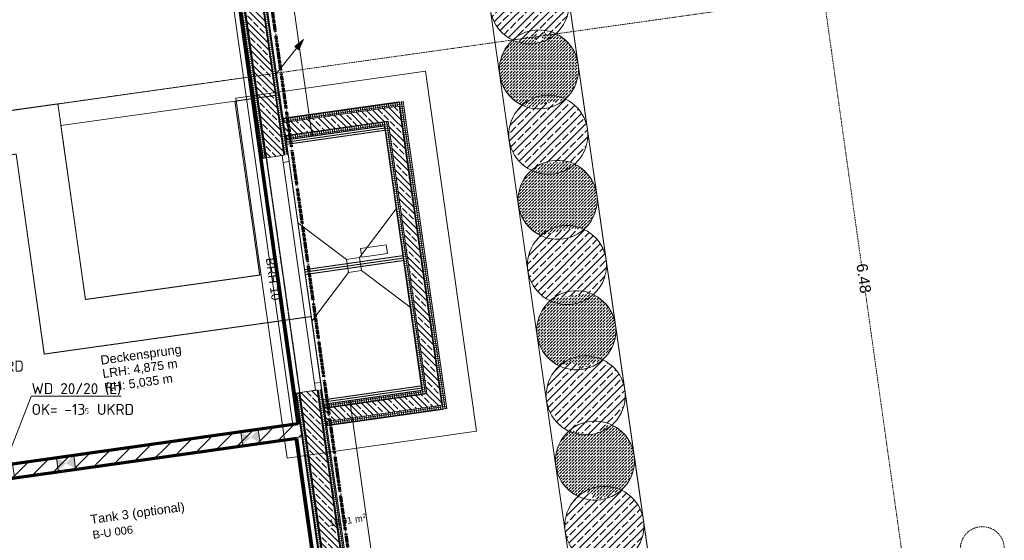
# Model space of a CAD drawing. Header units: millimetres. Extents: x 1523 to 73943, y -91729 to 10268.
# Tile 37 of 39: x 56822 to 68033, y -57042 to -51114. Entities that reach past the tile are written whole.
import ezdxf

# ---------------------------------------------------------------- set-up
doc = ezdxf.new("R2010")
doc.units = ezdxf.units.MM
for name, pattern in [('_Projekt 07 -  _  -  _  -  _  -', [7.5, 3.5, -2, 0, -2]), ('CAx_nichtHalbton', [20001.0584, 10000, -0.5292, 10000, -0.5292]), ('IMPORT-STRICHPUNKT _7_', [20, 10, -5, 0, -5]), ('IMPORT-VERDECKT _8_', [7.5, 5, -2.5]), ('Rasterlinie', [22.225, 12.7, -3.175, 3.175, -3.175])]:
    doc.linetypes.add(name, pattern=pattern)
for name, color, linetype, lineweight, true_color in [('10 A--Wand außen _ Verbau _Bohrpfahlwand_ _Aktuell_', 7, 'Continuous', 13, 0x656565), ('10 A--Wand außen _ Verbau _modelliert_ _aktuell_', 7, 'Continuous', 13, 0x656565), ('20 A--Bodenplatte', 7, 'Continuous', 13, 0x656565), ('30 A--Träger _ Dachkonstruktion', 7, 'IMPORT-VERDECKT _8_', 13, 0x656565), ('30 A--Träger _ Dachkonstruktion _Gitterrost_', 7, 'IMPORT-VERDECKT _8_', 13, 0x656565), ('65 V--Straßenbegrenzungslinie', 7, 'Continuous', 13, 0x656565), ('90 A--Achsraster _1_50_', 7, 'IMPORT-STRICHPUNKT _7_', 13, 0x656565), ('97 A--Etiketten _ Deckensprung', 7, 'Continuous', 13, 0x656565), ('Neubau_10 A--Wand außen _ Luft-_Lichtschacht', 7, 'Continuous', 13, 0x656565), ('Neubau_10 A--Wand außen _tragend_', 7, 'Continuous', 13, 0x656565), ('Neubau_10 A--Wand innen _ Ausbau', 7, 'Continuous', 13, 0x656565), ('Neubau_10 VSI--Wärmeschutz _veritkal_', 7, 'Continuous', 13, 0x656565), ('Neubau_20 A--Bodenplatte', 7, 'Continuous', 13, 0x656565), ('Neubau_20 A--Gründungsbelag', 7, 'Continuous', 13, 0x656565), ('Neubau_80 A--Raum', 7, 'Continuous', 13, 0x656565), ('Xref_706_5_--_ÜP_-1_000_16_Übersichtsplan UG_IFC 2025_01_13_dwg', 7, 'Continuous', 13, 0x767676), ('XX', 7, 'Continuous', 18, 0x804040)]:
    doc.layers.add(name, color=color, linetype=linetype, lineweight=lineweight, true_color=true_color)
for name, color, linetype, lineweight in [('A-____-NOTE-TEXT', 7, 'Continuous', 13), ('Ex_LE-Trasse', 7, 'Continuous', 18), ('M-EQPM-___-IDEN', 7, 'Continuous', 9), ('S-GRID-____-OTLN', 7, 'Continuous', 9)]:
    doc.layers.add(name, color=color, linetype=linetype, lineweight=lineweight)
doc.styles.add('Arial', font='arial.ttf', dxfattribs={"height": 75})
doc.styles.add('Arial_1', font='arial.ttf', dxfattribs={"height": 49.5})
doc.styles.add('Arial_2', font='arial.ttf', dxfattribs={"height": 125})
doc.styles.add('Arial_4', font='arial.ttf', dxfattribs={"height": 100})
doc.styles.add('Arial_B_1', font='txt', dxfattribs={"height": 103.174603})
doc.styles.add('Arial_B_2', font='txt', dxfattribs={"height": 90.277778})
doc.styles.add('ISOCPEUR', font='isocpeur.ttf', dxfattribs={"height": 125})
doc.styles.add('ISOCPEUR_3', font='isocpeur.ttf', dxfattribs={"height": 62.5})
pattern_1 = [(131.336, (0, 0), (37.542465, 33.02368), [37.5, -12.5]), (131.336, (-35.283, 2.26), (37.542465, 33.02368), [37.5, -12.5])]
pattern_2 = [(184.436, (0, 0), (-1.933637, 24.925109), []), (274.436, (0, 0), (24.925109, 1.933637), [])]
pattern_3 = [(221.336, (0, 0), (-99.07104, 112.6274), []), (221.336, (33.02, -37.54), (-99.07104, 112.6274), []), (221.336, (66.05, -75.08), (-99.07104, 112.6274), [75, -25])]
pattern_4 = [(274.436, (0, 0), (24.925109, 1.933637), []), (4.436, (0, 0), (-1.933637, 24.925109), [])]
pattern_5 = [(94.436, (0, 0), (24.925109, 1.933637), []), (184.436, (0, 0), (-1.933637, 24.925109), [])]
pattern_6 = [(131.336, (0, 0), (90.10192, 79.25683), []), (131.336, (-45.05, -39.63), (90.10192, 79.25683), [90, -30])]

# ---------------------------------------------------------------- blocks, each defined once
blk = doc.blocks.new('ELT_Leerrohr_Steigepfeil 1_50 - Anfang rauf-28785750-SuD_-1UG gesamt Plot  - Blatt 9')
at = {"layer": 'Ex_LE-Trasse'}
blk.add_circle((0, 0), 25.1, dxfattribs=at)
blk = doc.blocks.new('Xref_706_5_--_ÜP_-1_000_11_Übersichtsplan UG_IFC 2024_09_30_dwg__X193-41959763-SuD_-1UG gesamt Plot  - Blatt 9')
at = {"layer": 'Neubau_10 A--Wand innen _ Ausbau', "color": 9, "true_color": 0xcbcbcb}
blk.add_line((56420, 3096), (56411, 3108), dxfattribs=at)
blk = doc.blocks.new('Xref_706_5_--_ÜP_-1_000_11_Übersichtsplan UG_IFC 2024_09_30_dwg__X196-41959766-SuD_-1UG gesamt Plot  - Blatt 9')
at = {"layer": 'Neubau_10 A--Wand innen _ Ausbau', "color": 9, "true_color": 0xcbcbcb}
blk.add_line((56547, 3164), (56535, 3179), dxfattribs=at)
blk = doc.blocks.new('Xref_706_5_--_ÜP_-1_000_11_Übersichtsplan UG_IFC 2024_09_30_dwg__X197-41959767-SuD_-1UG gesamt Plot  - Blatt 9')
at = {"layer": 'Neubau_10 A--Wand innen _ Ausbau', "color": 9, "true_color": 0xcbcbcb}
blk.add_line((56559, 3148), (56547, 3164), dxfattribs=at)
blk = doc.blocks.new('Xref_706_5_--_ÜP_-1_000_11_Übersichtsplan UG_IFC 2024_09_30_dwg__X198-41959768-SuD_-1UG gesamt Plot  - Blatt 9')
at = {"layer": 'Neubau_10 A--Wand innen _ Ausbau', "color": 9, "true_color": 0xcbcbcb}
for p, q in [((56424, 3091), (56420, 3096)), ((56430, 2857), (56417, 2873)), ((56437, 2622), (56424, 2638)), ((56444, 2387), (56431, 2403)), ((56451, 2152), (56438, 2168)), ((56458, 1917), (56445, 1933)), ((56465, 1682), (56452, 1698)), ((56471, 1447), (56458, 1463)), ((56478, 1212), (56465, 1229)), ((56485, 977), (56472, 994)), ((56492, 743), (56479, 759)), ((56499, 508), (56486, 525)), ((56506, 273), (56493, 290)), ((56512, 39), (56500, 55)), ((56519, -196), (56506, -180)), ((56526, -431), (56513, -415)), ((56533, -666), (56520, -650)), ((56540, -901), (56527, -885)), ((56547, -1136), (56534, -1120))]:
    blk.add_line(p, q, dxfattribs=at)
blk = doc.blocks.new('Xref_706_5_--_ÜP_-1_000_11_Übersichtsplan UG_IFC 2024_09_30_dwg__X199-41959769-SuD_-1UG gesamt Plot  - Blatt 9')
at = {"layer": 'Neubau_10 A--Wand innen _ Ausbau', "color": 9, "true_color": 0xcbcbcb}
for p, q in [((56437, 3075), (56424, 3091)), ((56443, 2840), (56430, 2857)), ((56450, 2605), (56437, 2622)), ((56457, 2371), (56444, 2387)), ((56464, 2136), (56451, 2152)), ((56471, 1901), (56458, 1917)), ((56478, 1666), (56465, 1682)), ((56484, 1431), (56471, 1447)), ((56491, 1196), (56478, 1212)), ((56486, 976), (56485, 977)), ((56498, 962), (56487, 976)), ((56505, 727), (56492, 743)), ((56512, 492), (56499, 508)), ((56519, 257), (56506, 273)), ((56525, 22), (56512, 39)), ((56532, -213), (56519, -196)), ((56539, -447), (56526, -431)), ((56546, -682), (56533, -666)), ((56553, -917), (56540, -901)), ((56560, -1152), (56547, -1136))]:
    blk.add_line(p, q, dxfattribs=at)
blk = doc.blocks.new('Xref_706_5_--_ÜP_-1_000_11_Übersichtsplan UG_IFC 2024_09_30_dwg__X200-41959770-SuD_-1UG gesamt Plot  - Blatt 9')
at = {"layer": 'Neubau_10 A--Wand innen _ Ausbau', "color": 9, "true_color": 0xcbcbcb}
for p, q in [((56566, 2913), (56553, 2929)), ((56573, 2678), (56560, 2694)), ((56580, 2443), (56567, 2459)), ((56587, 2208), (56574, 2225)), ((56594, 1973), (56581, 1990)), ((56601, 1739), (56588, 1756)), ((56607, 1504), (56594, 1521)), ((56614, 1270), (56601, 1286)), ((56621, 1035), (56608, 1051)), ((56628, 800), (56615, 816)), ((56635, 565), (56622, 581)), ((56642, 330), (56629, 346)), ((56648, 95), (56635, 111)), ((56655, -140), (56642, -124)), ((56662, -375), (56649, -358)), ((56669, -610), (56656, -593)), ((56676, -844), (56663, -828)), ((56683, -1079), (56670, -1063))]:
    blk.add_line(p, q, dxfattribs=at)
blk = doc.blocks.new('Xref_706_5_--_ÜP_-1_000_11_Übersichtsplan UG_IFC 2024_09_30_dwg__X201-41959771-SuD_-1UG gesamt Plot  - Blatt 9')
at = {"layer": 'Neubau_10 A--Wand innen _ Ausbau', "color": 9, "true_color": 0xcbcbcb}
for p, q in [((56553, 2929), (56540, 2945)), ((56560, 2694), (56547, 2711)), ((56567, 2459), (56554, 2476)), ((56574, 2225), (56561, 2241)), ((56581, 1990), (56568, 2006)), ((56588, 1756), (56575, 1771)), ((56594, 1521), (56581, 1537)), ((56601, 1286), (56588, 1302)), ((56608, 1051), (56595, 1067)), ((56615, 816), (56602, 832)), ((56622, 581), (56609, 597)), ((56629, 346), (56616, 362)), ((56635, 111), (56622, 128)), ((56642, -124), (56629, -107)), ((56649, -358), (56636, -342)), ((56656, -593), (56643, -577)), ((56663, -828), (56650, -812)), ((56670, -1063), (56657, -1047))]:
    blk.add_line(p, q, dxfattribs=at)
blk = doc.blocks.new('Xref_706_5_--_ÜP_-1_000_11_Übersichtsplan UG_IFC 2024_09_30_dwg__X202-41959772-SuD_-1UG gesamt Plot  - Blatt 9')
at = {"layer": 'Neubau_10 A--Wand innen _ Ausbau', "color": 9, "true_color": 0xcbcbcb}
for p, q in [((56540, 2945), (56437, 3075)), ((56554, 2476), (56450, 2605)), ((56561, 2241), (56457, 2371)), ((56568, 2006), (56464, 2136)), ((56574, 1771), (56471, 1901)), ((56552, 1573), (56478, 1666)), ((56581, 1537), (56553, 1573)), ((56530, 1374), (56484, 1431)), ((56588, 1302), (56531, 1374)), ((56508, 1175), (56491, 1196)), ((56595, 1067), (56509, 1175)), ((56602, 832), (56498, 962)), ((56609, 597), (56505, 727)), ((56616, 362), (56512, 492)), ((56622, 128), (56519, 257)), ((56629, -107), (56525, 22)), ((56643, -577), (56539, -447)), ((56650, -812), (56546, -682)), ((56657, -1047), (56553, -917)), ((56614, -1220), (56560, -1152))]:
    blk.add_line(p, q, dxfattribs=at)
at = {"layer": 'Neubau_10 A--Wand innen _ Ausbau', "color": 9, "true_color": 0xcbcbcb, "flags": 128}
for points in [[(56547, 2711), (56486, 2787), (56443, 2840)], [(56636, -342), (56553, -239), (56532, -213)]]:
    blk.add_lwpolyline(points, dxfattribs=at)
blk = doc.blocks.new('Xref_706_5_--_ÜP_-1_000_11_Übersichtsplan UG_IFC 2024_09_30_dwg_1-Flügelfenster 27-41959604-SuD_-1UG gesamt Plot  - Blatt 9')
at = {"layer": 'Neubau_10 A--Wand außen _tragend_', "color": 9, "true_color": 0xcbcbcb}
for p, q in [((-1270, 0), (1270, 0)), ((1270, -70), (-1270, -70))]:
    blk.add_line(p, q, dxfattribs=at)
at = {"layer": 'Neubau_10 A--Wand außen _tragend_', "color": 9, "true_color": 0xcbcbcb, "flags": 128}
blk.add_lwpolyline([(1350, 230), (-1350, 230), (-1350, 180), (-1350, 0), (-1350, -20), (-1350, 0), (-1270, 0), (-1270, -70), (-1350, -70), (1350, -70), (1270, -70), (1270, 0), (1350, 0), (1350, -20), (1350, 0), (1350, 180)], close=True, dxfattribs=at)
blk = doc.blocks.new('Xref_706_5_--_ÜP_-1_000_11_Übersichtsplan UG_IFC 2024_09_30_dwg_Standard-Rastermarker_10-41960563-SuD_-1UG gesamt Plot  - Blatt 9')
at = {"layer": '90 A--Achsraster _1_50_', "color": 9, "true_color": 0xcbcbcb, "flags": 128}
blk.add_lwpolyline([(0, 0), (7172, 0), (14828, 0), (22000, 0)], dxfattribs=at)
blk = doc.blocks.new('Xref_706_5_--_ÜP_-1_000_11_Übersichtsplan UG_IFC 2024_09_30_dwg_Standard-Rastermarker_11-41960564-SuD_-1UG gesamt Plot  - Blatt 9')
at = {"layer": '90 A--Achsraster _1_50_', "color": 9, "true_color": 0xcbcbcb}
blk.add_circle((-250, 0), 250, dxfattribs=at)
blk = doc.blocks.new('Xref_706_5_--_ÜP_-1_000_11_Übersichtsplan UG_IFC 2024_09_30_dwg_Standard-Rastermarker_21-41960575-SuD_-1UG gesamt Plot  - Blatt 9')
at = {"layer": '90 A--Achsraster _1_50_', "color": 9, "true_color": 0xcbcbcb}
blk.add_line((0, 0), (40525, 0), dxfattribs=at)
blk = doc.blocks.new('Xref_706_5_--_ÜP_-1_000_11_Übersichtsplan UG_IFC 2024_09_30_dwg_Tank 3 _optional__B-U 006_42-41960492-SuD_-1UG gesamt Plot  - Blatt 9')
at = {"layer": 'Neubau_80 A--Raum', "attachment_point": 1, "rotation": 91.6681, "line_spacing_factor": 0.941778}
for s, insert, char_height, width, style in [('2', (57502, 1081), 49.5, 46.06, 'Arial_1'), (' m', (57519, 963), 75, 138.65, 'Arial'), ('10,01', (57527, 696), 75, 314.03, 'Arial')]:
    blk.add_mtext(s, dxfattribs=dict(at, insert=insert, char_height=char_height, width=width, style=style))
blk = doc.blocks.new('Xref_706_5_--_ÜP_-1_000_16_Übersichtsplan UG_IFC 2025_01_13_dwg-35469238-SuD_-1UG gesamt Plot  - Blatt 9')
at = {"layer": '10 A--Wand außen _ Verbau _modelliert_ _aktuell_', "true_color": 0xcbcbcb}
h = blk.add_hatch(dxfattribs=at)
h.set_pattern_fill('FP_3', color=9, style=0, pattern_type=2)
h.set_pattern_definition(pattern_1)
h.paths.add_polyline_path([(57284, 9117), (57195, 9390), (57196, 9391), (57194, 9395), (57188, 9400), (57188, 9401), (57144, 9450), (57087, 9497), (57022, 9533), (56952, 9559), (56879, 9572), (56805, 9573), (56731, 9562), (56660, 9539), (56594, 9505), (56535, 9461), (56484, 9407), (56441, 9342), (56446, 9336), (56455, 9319), (56439, 9290), (56514, 9204), (56529, 9107), (56528, 9034), (56469, 8872), (56481, 8855), (56480, 8848), (56524, 8798), (56582, 8752), (56646, 8715), (56716, 8690), (56789, 8677), (56864, 8675), (56937, 8686), (57008, 8709), (57074, 8743), (57133, 8788), (57184, 8842), (57228, 8907), (57223, 8911), (57227, 8917), (57216, 8930), (57218, 8935), (57207, 8948), (57209, 8954), (57182, 8976), (57224, 9092), (57266, 9109)])
h.paths.add_polyline_path([(57218, 8972), (57182, 8976), (57216, 8969)])
h = blk.add_hatch(dxfattribs=at)
h.set_pattern_fill('FP_9', color=9, style=0, pattern_type=2)
h.set_pattern_definition(pattern_6)
h.paths.add_polyline_path([(57182, 8976), (57218, 8972), (57216, 8969), (57193, 8974)])
h.paths.add_polyline_path([(57987, 9019), (57914, 9068), (57895, 9360), (57939, 9456), (57892, 9509), (57834, 9555), (57770, 9592), (57700, 9617), (57627, 9631), (57552, 9632), (57479, 9621), (57408, 9598), (57342, 9564), (57283, 9519), (57231, 9465), (57188, 9401), (57188, 9400), (57194, 9395), (57196, 9391), (57195, 9390), (57284, 9117), (57224, 9092), (57182, 8976), (57209, 8954), (57207, 8948), (57218, 8935), (57216, 8930), (57227, 8917), (57223, 8911), (57271, 8857), (57329, 8811), (57394, 8774), (57464, 8749), (57537, 8735), (57611, 8734), (57685, 8745), (57755, 8768), (57821, 8802), (57881, 8847), (57932, 8901), (57974, 8962), (57976, 8966), (57972, 8971), (57974, 8974), (57968, 8980), (57978, 9000)])
h = blk.add_hatch(dxfattribs=at)
h.set_pattern_fill('FP_3', color=9, style=0, pattern_type=2)
h.set_pattern_definition(pattern_1)
h.paths.add_polyline_path([(55788, 9036), (55709, 9187), (55717, 9207), (55691, 9268), (55693, 9278), (55692, 9279), (55693, 9282), (55675, 9306), (55621, 9357), (55560, 9399), (55492, 9430), (55420, 9449), (55346, 9457), (55272, 9452), (55200, 9435), (55131, 9406), (55068, 9366), (55013, 9317), (54966, 9259), (54946, 9224), (54948, 9222), (54941, 9211), (54943, 9208), (54933, 9198), (54934, 9196), (54930, 9195), (54958, 8767), (54990, 8752), (54984, 8732), (55002, 8708), (55056, 8657), (55118, 8615), (55185, 8584), (55257, 8564), (55331, 8557), (55405, 8562), (55478, 8579), (55546, 8607), (55609, 8647), (55665, 8696), (55711, 8754), (55731, 8790), (55729, 8792), (55730, 8793), (55727, 8795), (55710, 8822), (55731, 8880), (55698, 8925), (55785, 9033), (55761, 9028), (55763, 9028)])
h = blk.add_hatch(dxfattribs=at)
h.set_pattern_fill('FP_9', color=9, style=0, pattern_type=2)
h.set_pattern_definition(pattern_6)
h.paths.add_polyline_path([(56528, 9034), (56529, 9107), (56514, 9204), (56439, 9290), (56455, 9319), (56446, 9336), (56397, 9391), (56339, 9438), (56274, 9475), (56204, 9500), (56131, 9513), (56057, 9515), (55983, 9504), (55913, 9481), (55847, 9446), (55787, 9402), (55736, 9348), (55694, 9287), (55693, 9283), (55693, 9282), (55692, 9279), (55693, 9278), (55691, 9268), (55717, 9207), (55709, 9187), (55788, 9036), (55761, 9027), (55785, 9033), (55698, 8924), (55731, 8880), (55710, 8821), (55727, 8795), (55730, 8793), (55729, 8792), (55776, 8740), (55834, 8693), (55899, 8657), (55968, 8631), (56042, 8618), (56116, 8617), (56189, 8628), (56260, 8650), (56326, 8685), (56385, 8729), (56437, 8783), (56480, 8848), (56479, 8848), (56481, 8855), (56469, 8872), (56515, 8999)])
h = blk.add_hatch(dxfattribs=at)
h.set_pattern_fill('FP_3', color=9, style=0, pattern_type=2)
h.set_pattern_definition(pattern_1)
h.paths.add_polyline_path([(54237, 8673), (54234, 8675), (54178, 9054), (54197, 9158), (54196, 9159), (54198, 9166), (54154, 9215), (54096, 9262), (54031, 9298), (53961, 9324), (53888, 9337), (53814, 9338), (53740, 9327), (53670, 9305), (53604, 9270), (53544, 9226), (53493, 9172), (53450, 9107), (53455, 9101), (53457, 9097), (53462, 9080), (53449, 9069), (53446, 9049), (53420, 9043), (53415, 8751), (53473, 8695), (53458, 8668), (53484, 8619), (53489, 8615), (53489, 8613), (53533, 8564), (53591, 8517), (53656, 8480), (53725, 8455), (53798, 8442), (53873, 8440), (53946, 8451), (54017, 8474), (54083, 8509), (54142, 8553), (54194, 8607), (54237, 8672), (54237, 8672), (54237, 8673)])
h = blk.add_hatch(dxfattribs=at)
h.set_pattern_fill('FP_9', color=9, style=0, pattern_type=2)
h.set_pattern_definition(pattern_6)
h.paths.add_polyline_path([(54990, 8752), (54958, 8767), (54930, 9195), (54934, 9196), (54933, 9198), (54943, 9208), (54941, 9211), (54948, 9222), (54901, 9274), (54844, 9321), (54779, 9357), (54709, 9382), (54636, 9396), (54562, 9397), (54488, 9386), (54417, 9363), (54351, 9329), (54292, 9284), (54241, 9231), (54198, 9166), (54198, 9165), (54196, 9159), (54197, 9158), (54178, 9054), (54234, 8675), (54237, 8673), (54237, 8672), (54281, 8622), (54338, 8576), (54403, 8539), (54473, 8514), (54546, 8500), (54620, 8499), (54694, 8510), (54765, 8533), (54831, 8567), (54890, 8612), (54941, 8666), (54983, 8727), (54985, 8731), (54984, 8732), (54987, 8743)])
h = blk.add_hatch(dxfattribs=at)
h.set_pattern_fill('FP_3', color=9, style=0, pattern_type=2)
h.set_pattern_definition(pattern_1)
h.paths.add_polyline_path([(52771, 8619), (52708, 9037), (52710, 9039), (52708, 9042), (52702, 9048), (52702, 9049), (52658, 9098), (52600, 9144), (52536, 9181), (52464, 9207), (52393, 9220), (52318, 9221), (52245, 9210), (52174, 9187), (52108, 9153), (52049, 9108), (51998, 9054), (51956, 8993), (51952, 8985), (51969, 8967), (51957, 8945), (51967, 8930), (51953, 8912), (51969, 8894), (51905, 8854), (52037, 8818), (52038, 8816), (52032, 8755), (51898, 8780), (52016, 8592), (52009, 8525), (52005, 8523), (52006, 8521), (51991, 8499), (52038, 8446), (52095, 8400), (52160, 8363), (52230, 8338), (52303, 8324), (52377, 8323), (52451, 8334), (52522, 8357), (52588, 8391), (52647, 8436), (52698, 8490), (52741, 8554), (52736, 8560), (52734, 8564), (52747, 8583), (52726, 8600), (52771, 8619)])
h.paths.add_polyline_path([(52771, 8619), (52698, 8632), (52699, 8638), (52762, 8621)])
h = blk.add_hatch(dxfattribs=at)
h.set_pattern_fill('FP_9', color=9, style=0, pattern_type=2)
h.set_pattern_definition(pattern_6)
h.paths.add_polyline_path([(52771, 8619), (52699, 8638), (52698, 8632), (52762, 8620)])
h.paths.add_polyline_path([(53489, 8613), (53489, 8613), (53489, 8615), (53484, 8619), (53458, 8668), (53473, 8695), (53415, 8751), (53420, 9043), (53446, 9049), (53449, 9069), (53462, 9080), (53455, 9101), (53454, 9103), (53406, 9157), (53348, 9203), (53283, 9240), (53214, 9265), (53140, 9278), (53066, 9280), (52993, 9269), (52922, 9246), (52856, 9212), (52797, 9167), (52745, 9113), (52702, 9049), (52702, 9048), (52708, 9042), (52710, 9039), (52708, 9037), (52771, 8619), (52726, 8600), (52747, 8583), (52734, 8564), (52736, 8560), (52785, 8505), (52843, 8458), (52908, 8422), (52978, 8396), (53051, 8383), (53125, 8382), (53199, 8393), (53269, 8416), (53335, 8450), (53395, 8494), (53446, 8548), (53488, 8611)])
h = blk.add_hatch(dxfattribs=at)
h.set_pattern_fill('FP_9', color=9, style=0, pattern_type=2)
h.set_pattern_definition(pattern_6)
h.paths.add_polyline_path([(52038, 8816), (52037, 8818), (51905, 8854), (51969, 8894), (51953, 8912), (51967, 8930), (51957, 8945), (51969, 8967), (51952, 8985), (51954, 8989), (51936, 9012), (51883, 9064), (51821, 9105), (51754, 9136), (51682, 9156), (51608, 9163), (51534, 9158), (51461, 9141), (51393, 9113), (51330, 9073), (51274, 9024), (51228, 8966), (51207, 8929), (51209, 8927), (51207, 8924), (51210, 8921), (51191, 8901), (51190, 8898), (51202, 8876), (51179, 8847), (51302, 8684), (51228, 8483), (51247, 8446), (51244, 8441), (51264, 8414), (51318, 8363), (51379, 8321), (51447, 8290), (51519, 8271), (51593, 8263), (51667, 8268), (51739, 8285), (51808, 8314), (51871, 8354), (51927, 8404), (51973, 8461), (51993, 8496), (51991, 8499), (52006, 8521), (52005, 8523), (52009, 8525), (52016, 8592), (51898, 8780), (52032, 8755), (52034, 8776)])
at = {"layer": 'Neubau_10 A--Wand außen _ Luft-_Lichtschacht', "true_color": 0xcbcbcb}
h = blk.add_hatch(dxfattribs=at)
h.set_pattern_fill('FP_12', color=9, style=0, pattern_type=2)
h.set_pattern_definition(pattern_2)
h.paths.add_polyline_path([(56092, 7424), (56088, 7474), (52658, 7208), (52662, 7158), (56085, 7424)])
h = blk.add_hatch(dxfattribs=at)
h.set_pattern_fill('FP_4', color=9, style=0, pattern_type=2)
h.set_pattern_definition(pattern_3)
h.paths.add_polyline_path([(55954, 7263), (55942, 7413), (52812, 7170), (52824, 7020), (55933, 7261)])
h = blk.add_hatch(dxfattribs=at)
h.set_pattern_fill('FP_4', color=9, style=0, pattern_type=2)
h.set_pattern_definition(pattern_3)
h.paths.add_polyline_path([(56092, 7424), (55942, 7413), (55954, 7263), (56084, 7415)])
h = blk.add_hatch(dxfattribs=at)
h.set_pattern_fill('FP_4', color=9, style=0, pattern_type=2)
h.set_pattern_definition(pattern_3)
h.paths.add_polyline_path([(56104, 7275), (56092, 7424), (55954, 7263), (56082, 7273)])
h = blk.add_hatch(dxfattribs=at)
h.set_pattern_fill('FP_12', color=9, style=0, pattern_type=2)
h.set_pattern_definition(pattern_2)
h.paths.add_polyline_path([(56138, 7478), (56088, 7474), (56092, 7424), (56132, 7471)])
h = blk.add_hatch(dxfattribs=at)
h.set_pattern_fill('FP_12', color=9, style=0, pattern_type=2)
h.set_pattern_definition(pattern_2)
h.paths.add_polyline_path([(56142, 7428), (56138, 7478), (56092, 7424), (56135, 7427)])
h = blk.add_hatch(dxfattribs=at)
h.set_pattern_fill('FP_17', color=9, style=0, pattern_type=2)
h.set_pattern_definition(pattern_5)
h.paths.add_polyline_path([(56245, 6102), (56142, 7428), (56092, 7424), (56195, 6098)])
h = blk.add_hatch(dxfattribs=at)
h.set_pattern_fill('FP_12', color=9, style=0, pattern_type=2)
h.set_pattern_definition(pattern_2)
h.paths.add_polyline_path([(52662, 7158), (52658, 7208), (52609, 7204), (52656, 7164)])
h = blk.add_hatch(dxfattribs=at)
h.set_pattern_fill('FP_12', color=9, style=0, pattern_type=2)
h.set_pattern_definition(pattern_2)
h.paths.add_polyline_path([(52662, 7158), (52609, 7204), (52612, 7154), (52655, 7158)])
h = blk.add_hatch(dxfattribs=at)
h.set_pattern_fill('FP_12', color=9, style=0, pattern_type=2)
h.set_pattern_definition(pattern_2)
h.paths.add_polyline_path([(55908, 7209), (55904, 7259), (52873, 7024), (52877, 6974), (55901, 7209)])
h = blk.add_hatch(dxfattribs=at)
h.set_pattern_fill('FP_12', color=9, style=0, pattern_type=2)
h.set_pattern_definition(pattern_2)
h.paths.add_polyline_path([(55954, 7263), (55904, 7259), (55908, 7209), (55948, 7256)])
h = blk.add_hatch(dxfattribs=at)
h.set_pattern_fill('FP_12', color=9, style=0, pattern_type=2)
h.set_pattern_definition(pattern_2)
h.paths.add_polyline_path([(55958, 7213), (55954, 7263), (55908, 7209), (55951, 7213)])
h = blk.add_hatch(dxfattribs=at)
h.set_pattern_fill('FP_17', color=9, style=0, pattern_type=2)
h.set_pattern_definition(pattern_5)
h.paths.add_polyline_path([(56045, 6087), (55958, 7213), (55908, 7209), (55996, 6083)])
h = blk.add_hatch(dxfattribs=at)
h.set_pattern_fill('FP_4', color=9, style=0, pattern_type=2)
h.set_pattern_definition(pattern_3)
h.paths.add_polyline_path([(56195, 6098), (56104, 7275), (55954, 7263), (56045, 6087)])
h = blk.add_hatch(dxfattribs=at)
h.set_pattern_fill('FP_18', color=9, style=0, pattern_type=2)
h.set_pattern_definition(pattern_4)
h.paths.add_polyline_path([(52765, 5832), (52662, 7158), (52612, 7154), (52715, 5828)])
h = blk.add_hatch(dxfattribs=at)
h.set_pattern_fill('FP_4', color=9, style=0, pattern_type=2)
h.set_pattern_definition(pattern_3)
h.paths.add_polyline_path([(52824, 7020), (52812, 7170), (52662, 7158), (52815, 7028)])
h = blk.add_hatch(dxfattribs=at)
h.set_pattern_fill('FP_4', color=9, style=0, pattern_type=2)
h.set_pattern_definition(pattern_3)
h.paths.add_polyline_path([(52824, 7020), (52662, 7158), (52674, 7009), (52802, 7018)])
h = blk.add_hatch(dxfattribs=at)
h.set_pattern_fill('FP_4', color=9, style=0, pattern_type=2)
h.set_pattern_definition(pattern_3)
h.paths.add_polyline_path([(52915, 5844), (52824, 7020), (52674, 7009), (52765, 5832), (52899, 5842)])
h = blk.add_hatch(dxfattribs=at)
h.set_pattern_fill('FP_12', color=9, style=0, pattern_type=2)
h.set_pattern_definition(pattern_2)
h.paths.add_polyline_path([(52877, 6974), (52873, 7024), (52824, 7020), (52871, 6980)])
h = blk.add_hatch(dxfattribs=at)
h.set_pattern_fill('FP_12', color=9, style=0, pattern_type=2)
h.set_pattern_definition(pattern_2)
h.paths.add_polyline_path([(52877, 6974), (52824, 7020), (52827, 6970), (52870, 6974)])
h = blk.add_hatch(dxfattribs=at)
h.set_pattern_fill('FP_18', color=9, style=0, pattern_type=2)
h.set_pattern_definition(pattern_4)
h.paths.add_polyline_path([(52965, 5848), (52877, 6974), (52827, 6970), (52915, 5844)])
at = {"layer": 'Neubau_10 A--Wand außen _tragend_', "true_color": 0xcbcbcb}
h = blk.add_hatch(dxfattribs=at)
h.set_pattern_fill('FP_12', color=9, style=0, pattern_type=2)
h.set_pattern_definition(pattern_2)
h.paths.add_polyline_path([(58065, 6193), (58061, 6243), (55826, 6070), (55830, 6020), (58058, 6193)])
h = blk.add_hatch(dxfattribs=at)
h.set_pattern_fill('FP_4', color=9, style=0, pattern_type=2)
h.set_pattern_definition(pattern_3)
h.paths.add_polyline_path([(58081, 5994), (58065, 6193), (55830, 6020), (55845, 5820), (58052, 5992)])
h = blk.add_hatch(dxfattribs=at)
h.set_pattern_fill('FP_12', color=9, style=0, pattern_type=2)
h.set_pattern_definition(pattern_2)
h.paths.add_polyline_path([(58081, 5994), (55845, 5820), (55849, 5770), (58077, 5943)])
h.paths.add_polyline_path([(58085, 5944), (58081, 5994), (58077, 5943)])
h = blk.add_hatch(dxfattribs=at)
h.set_pattern_fill('FP_12', color=9, style=0, pattern_type=2)
h.set_pattern_definition(pattern_2)
h.paths.add_polyline_path([(53138, 5811), (53134, 5861), (52448, 5807), (52452, 5758), (53119, 5809)])
h = blk.add_hatch(dxfattribs=at)
h.set_pattern_fill('FP_12', color=9, style=0, pattern_type=2)
h.set_pattern_definition(pattern_2)
h.paths.add_polyline_path([(52452, 5758), (52448, 5807), (49215, 5557), (49212, 5506), (52445, 5757)])
h.paths.add_polyline_path([(49212, 5506), (49215, 5557), (49208, 5556), (49212, 5506)])
h = blk.add_hatch(dxfattribs=at)
h.set_pattern_fill('FP_4', color=9, style=0, pattern_type=2)
h.set_pattern_definition(pattern_3)
h.paths.add_polyline_path([(52468, 5558), (52452, 5758), (49212, 5506), (49227, 5307), (52439, 5556)])
h = blk.add_hatch(dxfattribs=at)
h.set_pattern_fill('FP_4', color=9, style=0, pattern_type=2)
h.set_pattern_definition(pattern_3)
h.paths.add_polyline_path([(53153, 5611), (53138, 5811), (52452, 5758), (52468, 5558), (53125, 5609)])
h = blk.add_hatch(dxfattribs=at)
h.set_pattern_fill('FP_12', color=9, style=0, pattern_type=2)
h.set_pattern_definition(pattern_2)
h.paths.add_polyline_path([(53157, 5562), (53153, 5611), (52468, 5558), (52471, 5508), (53150, 5561)])
h = blk.add_hatch(dxfattribs=at)
h.set_pattern_fill('FP_12', color=9, style=0, pattern_type=2)
h.set_pattern_definition(pattern_2)
h.paths.add_polyline_path([(52471, 5508), (52468, 5558), (49227, 5307), (49581, 5284), (52464, 5508)])
h.paths.add_polyline_path([(49581, 5284), (49227, 5307), (49231, 5257), (49581, 5284)])
at = {"layer": 'Neubau_10 A--Wand innen _ Ausbau', "true_color": 0xededed}
for points in [[(56386, 5331), (56236, 5319), (56318, 5225)], [(56401, 5131), (56318, 5225), (56251, 5120)], [(56546, 3217), (56396, 3205), (56479, 3111)], [(56561, 3017), (56479, 3111), (56411, 3006), (56533, 3015)]]:
    blk.add_hatch(color=7, dxfattribs=at).paths.add_polyline_path(points)
at = {"color": 7, "lineweight": 13, "true_color": 0xefefef, "flags": 128}
blk.add_lwpolyline([(54351, 6623), (54328, 6918), (54229, 6910), (54252, 6615)], close=True, dxfattribs=at)
at = {"layer": '10 A--Wand außen _ Verbau _Bohrpfahlwand_ _Aktuell_', "color": 9, "true_color": 0xcbcbcb, "flags": 128}
for points in [[(47891, 8872), (58399, 9697), (67540, 10417), (67610, 9519)], [(47833, 7965), (58469, 8800), (66713, 9449)]]:
    blk.add_lwpolyline(points, dxfattribs=at)
at = {"layer": '10 A--Wand außen _ Verbau _modelliert_ _aktuell_', "color": 9, "true_color": 0xcbcbcb}
for centre, start, end in [((56834, 9124), 89.0201, 179.0201), ((56834, 9124), 359.0201, 89.0201), ((57582, 9183), 89.0201, 179.0201), ((57582, 9183), 359.0201, 89.0201), ((55339, 9007), 89.0201, 179.0201), ((55339, 9007), 359.0201, 89.0201), ((56086, 9066), 89.0201, 179.0201), ((56086, 9066), 359.0201, 89.0201), ((53843, 8889), 89.0201, 179.0201), ((53843, 8889), 359.0201, 89.0201), ((54591, 8948), 89.0201, 179.0201), ((54591, 8948), 359.0201, 89.0201), ((52348, 8772), 89.0201, 179.0201), ((52348, 8772), 359.0201, 89.0201), ((53096, 8831), 89.0201, 179.0201), ((53096, 8831), 359.0201, 89.0201), ((51600, 8713), 359.0201, 89.0201), ((56834, 9124), 179.0201, 269.0201), ((56834, 9124), 269.0201, 359.0201), ((57582, 9183), 179.0201, 269.0201), ((57582, 9183), 269.0201, 359.0201), ((55339, 9007), 179.0201, 269.0201), ((55339, 9007), 269.0201, 359.0201), ((56086, 9066), 179.0201, 269.0201), ((56086, 9066), 269.0201, 359.0201), ((53843, 8889), 179.0201, 269.0201), ((53843, 8889), 269.0201, 359.0201), ((54591, 8948), 179.0201, 269.0201), ((54591, 8948), 269.0201, 359.0201), ((52348, 8772), 179.0201, 269.0201), ((52348, 8772), 269.0201, 359.0201), ((53096, 8831), 179.0201, 269.0201), ((53096, 8831), 269.0201, 359.0201), ((51600, 8713), 269.0201, 359.0201)]:
    blk.add_arc(centre, 450, start, end, dxfattribs=at)
at = {"layer": '20 A--Bodenplatte', "color": 9, "true_color": 0xcbcbcb, "flags": 128}
for points in [[(52455, 5306), (56583, 5627), (56414, 7800), (52286, 7480)], [(52965, 5848), (55996, 6083), (55908, 7209), (52877, 6974)]]:
    blk.add_lwpolyline(points, close=True, dxfattribs=at)
at = {"layer": '30 A--Träger _ Dachkonstruktion', "color": 9, "true_color": 0xcbcbcb, "flags": 128}
blk.add_lwpolyline([(52584, 706), (53083, 743), (52929, 2770), (55222, 2944), (54990, 6005), (52447, 5807), (52487, 5294), (54481, 5449), (54632, 3451), (52389, 3281), (53114, -6274)], dxfattribs=at)
at = {"layer": '30 A--Träger _ Dachkonstruktion _Gitterrost_', "color": 9, "true_color": 0xcbcbcb}
for p, q in [((55971, 6081), (55883, 7207)), ((54393, 7092), (54480, 5965)), ((52902, 6976), (52990, 5849))]:
    blk.add_line(p, q, dxfattribs=at)
at = {"layer": '30 A--Träger _ Dachkonstruktion _Gitterrost_', "color": 9, "true_color": 0xcbcbcb, "flags": 128}
for points in [[(55858, 7205), (55946, 6079), (55996, 6083), (55908, 7209)], [(54508, 5967), (54420, 7094), (54365, 7090), (54453, 5963)], [(53015, 5851), (52927, 6978), (52877, 6974), (52965, 5848)]]:
    blk.add_lwpolyline(points, close=True, dxfattribs=at)
at = {"layer": '65 V--Straßenbegrenzungslinie', "color": 9, "true_color": 0xcbcbcb, "flags": 128}
blk.add_lwpolyline([(81976, -37884), (82958, -18791), (83395, -11776), (84049, -1357), (84640, 8328), (83058, 8431), (83302, 11648), (81094, 11478), (47891, 8872)], dxfattribs=at)
at = {"layer": '90 A--Achsraster _1_50_', "color": 161, "true_color": 0xaaaaff}
for p, q in [((58161, 12549), (55121, 12319)), ((51747, 12063), (54797, 12294))]:
    blk.add_line(p, q, dxfattribs=at)
at = {"layer": '97 A--Etiketten _ Deckensprung', "color": 9, "true_color": 0xcbcbcb}
blk.add_line((52222, 5489), (53133, -6524), dxfattribs=at)
at = {"layer": '97 A--Etiketten _ Deckensprung', "color": 9, "true_color": 0xcbcbcb, "flags": 128}
blk.add_lwpolyline([(55014, 5706), (55222, 2944), (52929, 2771), (53064, 993)], dxfattribs=at)
blk.add_lwpolyline([(54633, 3451), (54481, 5449), (52487, 5294), (52638, 3300)], close=True, dxfattribs=at)
at = {"layer": 'Neubau_10 A--Wand außen _ Luft-_Lichtschacht', "color": 9, "true_color": 0xcbcbcb}
for p, q in [((56138, 7478), (52609, 7204)), ((56245, 6102), (56142, 7428)), ((52612, 7154), (52715, 5828))]:
    blk.add_line(p, q, dxfattribs=at)
at = {"layer": 'Neubau_10 A--Wand außen _ Luft-_Lichtschacht', "color": 9, "true_color": 0xcbcbcb, "flags": 128}
blk.add_lwpolyline([(52877, 6974), (55908, 7209), (55996, 6083), (56045, 6087), (56195, 6098), (56092, 7424), (52662, 7158), (52765, 5832), (52915, 5844), (52965, 5848)], close=True, dxfattribs=at)
blk.add_lwpolyline([(56045, 6087), (55954, 7263), (52824, 7020), (52915, 5844)], dxfattribs=at)
at = {"layer": 'Neubau_10 A--Wand außen _tragend_', "color": 9, "true_color": 0xcbcbcb, "flags": 128}
for points in [[(59446, 6551), (59462, 6352), (58061, 6243), (55826, 6070)], [(63424, 6609), (58065, 6193), (55830, 6020), (55849, 5770), (56200, 5798)], [(59027, 6067), (58081, 5994), (55845, 5820)], [(58778, 6048), (58782, 5998), (58085, 5944), (56349, 5809)], [(53134, 5861), (52448, 5807), (49208, 5556), (47671, 5437)], [(53157, 5562), (53138, 5811), (52452, 5758), (47668, 5386)], [(53153, 5611), (52468, 5558), (47655, 5185)], [(47651, 5134), (49231, 5257), (52471, 5508), (53157, 5562)]]:
    blk.add_lwpolyline(points, dxfattribs=at)
at = {"layer": 'Neubau_10 A--Wand innen _ Ausbau', "color": 9, "true_color": 0xcbcbcb}
blk.add_line((56206, 5718), (56236, 5319), dxfattribs=at)
at = {"layer": 'Neubau_10 A--Wand innen _ Ausbau', "color": 9, "true_color": 0xcbcbcb, "flags": 128}
for points in [[(56200, 5798), (56212, 5799), (56225, 5800), (56324, 5807), (56337, 5808), (56349, 5809)], [(56355, 5729), (56386, 5331), (56373, 5330), (56361, 5329), (56261, 5321), (56248, 5320), (56236, 5319), (56251, 5120), (56396, 3205)], [(56251, 5120), (56264, 5121), (56276, 5122), (56376, 5129), (56388, 5130), (56401, 5131), (56386, 5331)], [(56450, 2503), (56411, 3006), (56424, 3007), (56436, 3008), (56536, 3015), (56548, 3016), (56561, 3017), (56546, 3217), (56401, 5131)], [(56546, 3217), (56533, 3216), (56521, 3215), (56421, 3207), (56409, 3206), (56396, 3205), (56411, 3006)], [(56561, 3017), (56599, 2514), (56587, 2513), (56574, 2512), (56474, 2505), (56462, 2504), (56450, 2503), (56465, 2304), (56532, 1411)]]:
    blk.add_lwpolyline(points, dxfattribs=at)
at = {"layer": 'Neubau_10 VSI--Wärmeschutz _veritkal_', "color": 9, "true_color": 0xcbcbcb, "flags": 128}
for points in [[(57791, 5841), (58649, 5907), (56355, 5729), (56349, 5809), (58642, 5987), (58649, 5907), (57791, 5841), (57785, 5921), (58642, 5987)], [(47651, 5134), (48981, 5238), (56200, 5798), (56206, 5718), (48988, 5158), (47646, 5054)]]:
    blk.add_lwpolyline(points, dxfattribs=at)
at = {"layer": 'Neubau_20 A--Bodenplatte', "color": 9, "true_color": 0xcbcbcb}
blk.add_line((47690, 5739), (51876, 6064), dxfattribs=at)
at = {"layer": 'Neubau_20 A--Bodenplatte', "color": 9, "true_color": 0xcbcbcb, "flags": 128}
blk.add_lwpolyline([(56583, 5627), (56414, 7800), (52286, 7480), (52455, 5306)], close=True, dxfattribs=at)
blk.add_lwpolyline([(51928, 6068), (52941, 6147), (52965, 5848), (55996, 6083), (55972, 6382), (58584, 6584), (58608, 6285), (66145, 6870), (66122, 7169), (67680, 7290), (67024, -2958), (67124, -2964), (66963, -5475), (66894, -6553), (66839, -7412), (65740, -24585), (65685, -25444), (64958, -36794)], dxfattribs=at)
at = {"layer": 'Neubau_20 A--Gründungsbelag', "color": 9, "true_color": 0xcbcbcb, "flags": 128}
blk.add_lwpolyline([(55908, 7209), (55996, 6083), (55043, 6009), (54517, 6459), (54505, 6609), (54956, 7135)], close=True, dxfattribs=at)
for points in [[(54956, 7135), (53829, 7048), (54356, 6597), (54367, 6448), (53917, 5921), (52965, 5848), (52877, 6974), (53829, 7048), (54356, 6597), (54505, 6609)], [(58627, 5986), (56349, 5809), (56682, 1422), (56807, 1432), (56837, 1028), (54329, 838), (54443, -658), (52947, -771), (53258, -4874), (53009, -4893), (52584, 706), (49593, 479)], [(54517, 6459), (54367, 6448), (54356, 6597), (54505, 6609), (54517, 6459), (55043, 6009), (53917, 5921), (54367, 6448), (54517, 6459)], [(47369, 716), (49438, 873), (49400, 1372), (50462, 1452), (53418, 1676), (53456, 1178), (56532, 1411), (56200, 5798), (47651, 5134)]]:
    blk.add_lwpolyline(points, dxfattribs=at)
at = {"extrusion": (0, 0, -1), "zscale": -0.9999999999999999}
for name, p, rotation in [('Xref_706_5_--_ÜP_-1_000_11_Übersichtsplan UG_IFC 2024_09_30_dwg_Standard-Rastermarker_11-41960564-SuD_-1UG gesamt Plot  - Blatt 9', (-58135, 13212), 265.6637164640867), ('Xref_706_5_--_ÜP_-1_000_11_Übersichtsplan UG_IFC 2024_09_30_dwg_Standard-Rastermarker_10-41960563-SuD_-1UG gesamt Plot  - Blatt 9', (-51673, 12722), 265.6637164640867), ('Xref_706_5_--_ÜP_-1_000_11_Übersichtsplan UG_IFC 2024_09_30_dwg_1-Flügelfenster 27-41959604-SuD_-1UG gesamt Plot  - Blatt 9', (-54485, 5895), 175.5637164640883)]:
    blk.add_blockref(name, p, dxfattribs=dict(at, rotation=rotation))
for name, p, rotation in [('Xref_706_5_--_ÜP_-1_000_11_Übersichtsplan UG_IFC 2024_09_30_dwg_Standard-Rastermarker_21-41960575-SuD_-1UG gesamt Plot  - Blatt 9', (88058, 8319), 184.4362835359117), ('Xref_706_5_--_ÜP_-1_000_11_Übersichtsplan UG_IFC 2024_09_30_dwg_Tank 3 _optional__B-U 006_42-41960492-SuD_-1UG gesamt Plot  - Blatt 9', (-120, 2683), 2.668141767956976), ('Xref_706_5_--_ÜP_-1_000_11_Übersichtsplan UG_IFC 2024_09_30_dwg__X193-41959763-SuD_-1UG gesamt Plot  - Blatt 9', (0, 0), 2.668141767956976), ('Xref_706_5_--_ÜP_-1_000_11_Übersichtsplan UG_IFC 2024_09_30_dwg__X198-41959768-SuD_-1UG gesamt Plot  - Blatt 9', (0, 0), 2.668141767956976), ('Xref_706_5_--_ÜP_-1_000_11_Übersichtsplan UG_IFC 2024_09_30_dwg__X199-41959769-SuD_-1UG gesamt Plot  - Blatt 9', (0, 0), 2.668141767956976), ('Xref_706_5_--_ÜP_-1_000_11_Übersichtsplan UG_IFC 2024_09_30_dwg__X196-41959766-SuD_-1UG gesamt Plot  - Blatt 9', (0, 0), 2.668141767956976), ('Xref_706_5_--_ÜP_-1_000_11_Übersichtsplan UG_IFC 2024_09_30_dwg__X197-41959767-SuD_-1UG gesamt Plot  - Blatt 9', (0, 0), 2.668141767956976), ('Xref_706_5_--_ÜP_-1_000_11_Übersichtsplan UG_IFC 2024_09_30_dwg__X202-41959772-SuD_-1UG gesamt Plot  - Blatt 9', (0, 0), 2.668141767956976), ('Xref_706_5_--_ÜP_-1_000_11_Übersichtsplan UG_IFC 2024_09_30_dwg__X201-41959771-SuD_-1UG gesamt Plot  - Blatt 9', (0, 0), 2.668141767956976), ('Xref_706_5_--_ÜP_-1_000_11_Übersichtsplan UG_IFC 2024_09_30_dwg__X200-41959770-SuD_-1UG gesamt Plot  - Blatt 9', (0, 0), 2.668141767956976)]:
    blk.add_blockref(name, p, dxfattribs=dict(rotation=rotation))
at = {"layer": '90 A--Achsraster _1_50_', "color": 5, "true_color": 0x0000ff, "insert": (54954, 12374), "char_height": 125, "width": 407.08, "attachment_point": 2, "rotation": 4.3363, "line_spacing_factor": 0.941778, "style": 'Arial_2'}
blk.add_mtext('6.48', dxfattribs=at)
at = {"layer": '97 A--Etiketten _ Deckensprung', "attachment_point": 1, "rotation": 94.3363, "line_spacing_factor": 0.941778}
for s, insert, char_height, width, style in [('Deckensprung', (55282, 3575), 103.17, 1165.5, 'Arial_B_1'), ('LRH: 4,875 m', (55438, 3587), 100, 1029.6, 'Arial_4'), ('RH: 5,035 m', (55597, 3599), 100, 936.56, 'Arial_4')]:
    blk.add_mtext(s, dxfattribs=dict(at, insert=insert, char_height=char_height, width=width, style=style))
at = {"layer": 'Neubau_10 A--Wand außen _tragend_', "insert": (54288, 5630), "char_height": 100, "width": 583.97, "attachment_point": 1, "rotation": 4.4363, "line_spacing_factor": 0.941778, "style": 'Arial_4'}
blk.add_mtext('BRH 10', dxfattribs=at)
at = {"layer": 'Neubau_80 A--Raum', "attachment_point": 1, "rotation": 94.3363, "line_spacing_factor": 0.941778}
for s, insert, char_height, width, style in [('Tank 3 (optional)', (57085, 3344), 103.17, 1344.24, 'Arial_B_1'), ('B-U 006', (57268, 3358), 90.3, 546.33, 'Arial_B_2')]:
    blk.add_mtext(s, dxfattribs=dict(at, insert=insert, char_height=char_height, width=width, style=style))

msp = doc.modelspace()

# ---------------------------------------------------------------- hatches: boundary and pattern name
at = {"layer": 'A-____-NOTE-TEXT'}
msp.add_hatch(color=256, dxfattribs=at).paths.add_polyline_path([(59998.945, -51456.364), (60054.616, -51340.785), (59953.913, -51420.262)])

# ---------------------------------------------------------------- linework, layer by layer
at = {"layer": 'A-____-NOTE-TEXT', "lineweight": 9}
for p, q in [((59741.868, -51730.898), (60054.616, -51340.785)), ((60054.616, -51340.785), (59953.913, -51420.262)), ((60054.616, -51340.785), (59953.913, -51420.262)), ((59998.945, -51456.364), (60054.616, -51340.785)), ((60054.616, -51340.785), (59998.945, -51456.364)), ((59953.913, -51420.262), (59998.945, -51456.364)), ((59953.913, -51420.262), (59998.945, -51456.364)), ((59953.913, -51420.262), (59998.945, -51456.364))]:
    msp.add_line(p, q, dxfattribs=at)
at = {"layer": 'M-EQPM-___-IDEN'}
msp.add_line((56651.921, -56173.713), (56954.691, -55404.61), dxfattribs=at)
at = {"layer": 'S-GRID-____-OTLN', "linetype": 'Rasterlinie', "lineweight": 25}
msp.add_line((64644.076, -87902.79), (58672.753, -45946.09), dxfattribs=at)
at = {"layer": 'XX', "color": 7, "linetype": 'CAx_nichtHalbton', "lineweight": 70, "true_color": 0xffffff}
for p, q in [((58796.479, -47226.012), (59989.884, -55717.525)), ((59989.884, -55717.525), (55656.166, -56326.589)), ((59976.603, -55883.953), (55678.846, -56487.963)), ((60291.134, -58121.959), (59976.603, -55883.953))]:
    msp.add_line(p, q, dxfattribs=at)
at = {"layer": 'XX', "color": 4, "linetype": '_Projekt 07 -  _  -  _  -  _  -', "lineweight": 70, "true_color": 0x00ffff}
msp.add_line((61916.394, -66776.236), (59168.789, -47226.012), dxfattribs=at)

# ---------------------------------------------------------------- block references
at = {"layer": 'Ex_LE-Trasse', "rotation": 6.331858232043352}
msp.add_blockref('ELT_Leerrohr_Steigepfeil 1_50 - Anfang rauf-28785750-SuD_-1UG gesamt Plot  - Blatt 9', (59726.211, -51750.517), dxfattribs=at)
at = {"layer": 'Xref_706_5_--_ÜP_-1_000_16_Übersichtsplan UG_IFC 2025_01_13_dwg', "color": 9, "true_color": 0xcbcbcb, "rotation": 273.6637164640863}
msp.add_blockref('Xref_706_5_--_ÜP_-1_000_16_Übersichtsplan UG_IFC 2025_01_13_dwg-35469238-SuD_-1UG gesamt Plot  - Blatt 9', (50635.521, 0), dxfattribs=at)

# ---------------------------------------------------------------- texts
at = {"layer": 'M-EQPM-___-IDEN', "color": 1, "true_color": 0xff0000, "insert": (55753.915, -54995.438), "char_height": 125, "width": 1306.75062, "attachment_point": 1, "style": 'ISOCPEUR'}
msp.add_mtext('OK= -16 UKRD', dxfattribs=at)
at = {"layer": 'M-EQPM-___-IDEN', "color": 96, "true_color": 0x008000, "attachment_point": 1}
for s, insert, char_height, width, style in [('\\LWD 20/20 (E)', (56957.792, -55251.81), 125, 1242.61562, 'ISOCPEUR'), ('OK= -13', (56957.792, -55489.074), 125, 733.54406, 'ISOCPEUR'), (' UKRD', (57622.558, -55489.074), 125, 573.20656, 'ISOCPEUR'), ('5', (57563.026, -55539.078), 62.5, 72.15187, 'ISOCPEUR_3')]:
    msp.add_mtext(s, dxfattribs=dict(at, insert=insert, char_height=char_height, width=width, style=style))

doc.saveas('drawing.dxf')
